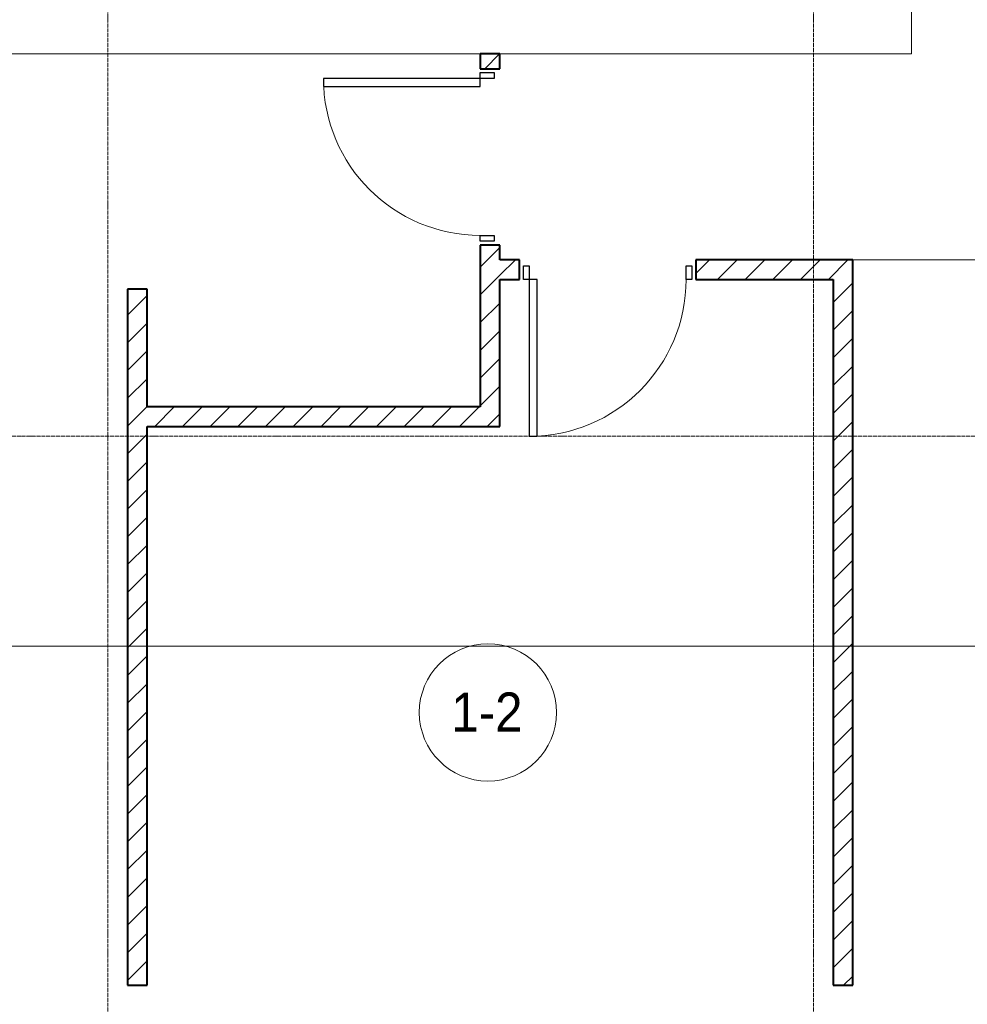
# Model space of a CAD drawing. Header units: millimetres. Extents: x 106966 to 201968, y 7718 to 228773.
# Tile 23 of 44: x 125500 to 130335, y 15903 to 20925. Entities that reach past the tile are written whole.
import ezdxf

# ---------------------------------------------------------------- set-up
doc = ezdxf.new("R2010")
doc.units = ezdxf.units.MM
doc.linetypes.add('ADSK_Линия сетки', pattern=[25, 20, -2.5, 0, -2.5])
doc.linetypes.add('Линия сетки', pattern=[25, 20, -2.5, 0, -2.5])
for name, color, linetype, lineweight in [('Двери', 7, 'Continuous', 18), ('Марки помещений', 7, 'Continuous', 20), ('Оси', 7, 'Continuous', 9), ('Перекрытия', 7, 'Continuous', 18), ('Стены', 7, 'Continuous', 18), ('Стены разрез', 7, 'Continuous', 40), ('Форма', 7, 'Continuous', 18)]:
    doc.layers.add(name, color=color, linetype=linetype, lineweight=lineweight)
doc.styles.add('Arial_3', font='arial.ttf', dxfattribs={"width": 0.9, "height": 200})
pattern_1 = [(45, (0, 0), (-70.71068, 70.71068), [])]

# ---------------------------------------------------------------- blocks, each defined once
blk = doc.blocks.new('A_DOR_Door - Вн_3_Одинарная_900x2100-3011773-МКСС_К4_L24_81_300_')
at = {"layer": 'Двери', "color": 253, "lineweight": 30, "true_color": 0xaaaaaa}
for p, q in [((-430, 20), (-400, 20)), ((-430, -50), (-430, 20)), ((-400, 20), (-400, -50)), ((400, -50), (400, 20)), ((400, 20), (430, 20)), ((430, 20), (430, -50)), ((-400, -50), (-430, -50)), ((-400, -50), (-400, -850)), ((-360, -50), (-400, -50)), ((-400, -50), (-400, -850)), ((-360, -850), (-360, -50)), ((430, -50), (400, -50)), ((-400, -850), (-360, -850))]:
    blk.add_line(p, q, dxfattribs=at)
at = {"layer": 'Двери', "color": 254, "lineweight": 9, "true_color": 0xd4d4d4}
blk.add_arc((-400, -50), 800, 270, 0, dxfattribs=at)
blk = doc.blocks.new('135_SLK_K4_AR_rvt-1-МКСС_К4_L24_81_300_')
at = {"layer": 'Стены разрез', "lineweight": 9, "true_color": 0xaaaaaa}
h = blk.add_hatch(dxfattribs=at)
h.set_pattern_fill('FP_3', color=253, style=0, pattern_type=2)
h.set_pattern_definition(pattern_1)
h.paths.add_polyline_path([(127950, 18950), (127950, 19775), (127850, 19775), (127850, 18950)])
h.paths.add_polyline_path([(127950, 20675), (127950, 20750), (127850, 20750), (127850, 20675)])
h = blk.add_hatch(dxfattribs=at)
h.set_pattern_fill('FP_3', color=253, style=0, pattern_type=2)
h.set_pattern_definition(pattern_1)
h.paths.add_polyline_path([(129650, 19600), (129750, 19600), (129750, 19700), (128950, 19700), (128950, 19600)])
h.paths.add_polyline_path([(127950, 19600), (128050, 19600), (128050, 19700), (127950, 19700)])
h = blk.add_hatch(dxfattribs=at)
h.set_pattern_fill('FP_3', color=253, style=0, pattern_type=2)
h.set_pattern_definition(pattern_1)
h.paths.add_polyline_path([(129750, 16000), (129750, 19600), (129650, 19600), (129650, 16000)])
h = blk.add_hatch(dxfattribs=at)
h.set_pattern_fill('FP_3', color=253, style=0, pattern_type=2)
h.set_pattern_definition(pattern_1)
h.paths.add_polyline_path([(126150, 16000), (126150, 19550), (126050, 19550), (126050, 16000)])
h = blk.add_hatch(dxfattribs=at)
h.set_pattern_fill('FP_3', color=253, style=0, pattern_type=2)
h.set_pattern_definition(pattern_1)
h.paths.add_polyline_path([(127950, 18850), (127950, 18950), (126150, 18950), (126150, 18850), (127134.5, 18850)])
at = {"layer": 'Перекрытия', "color": 253, "true_color": 0xaaaaaa}
for p, q in [((130050, 22250), (130050, 20750)), ((127850, 20750), (125150, 20750)), ((130050, 20750), (127950, 20750))]:
    blk.add_line(p, q, dxfattribs=at)
at = {"layer": 'Стены', "color": 253, "true_color": 0xaaaaaa}
for p, q in [((129750, 19700.4), (131700, 19700.4)), ((131700, 19699.6), (129750, 19699.6))]:
    blk.add_line(p, q, dxfattribs=at)
at = {"layer": 'Стены разрез', "color": 253, "true_color": 0xaaaaaa}
for p, q in [((127950, 20750), (127850, 20750)), ((127850, 20750), (127850, 20675)), ((127950, 20675), (127950, 20750)), ((127850, 20675), (127950, 20675)), ((127950, 19775), (127850, 19775)), ((127850, 19775), (127850, 18950)), ((127950, 19700), (127950, 19775)), ((128050, 19700), (127950, 19700)), ((128050, 19600), (128050, 19700)), ((129750, 19700), (128950, 19700)), ((128950, 19700), (128950, 19600)), ((129750, 19600), (129750, 19700)), ((127950, 18950), (127950, 19600)), ((127950, 19600), (128050, 19600)), ((128950, 19600), (129650, 19600)), ((129650, 19600), (129650, 16000)), ((129750, 16000), (129750, 19600)), ((126050, 19550), (126050, 16000)), ((126150, 19550), (126050, 19550)), ((126150, 18950), (126150, 19550)), ((127850, 18950), (126150, 18950)), ((127950, 18850), (127950, 18950)), ((126150, 16000), (126150, 18850)), ((126150, 18850), (127950, 18850)), ((126050, 16000), (126150, 16000)), ((129650, 16000), (129750, 16000))]:
    blk.add_line(p, q, dxfattribs=at)
at = {"layer": 'Двери', "color": 253, "lineweight": 18, "true_color": 0xaaaaaa, "rotation": 270}
blk.add_blockref('A_DOR_Door - Вн_3_Одинарная_900x2100-3011773-МКСС_К4_L24_81_300_', (127900, 20225), dxfattribs=at)
at = {"layer": 'Двери', "color": 253, "lineweight": 18, "true_color": 0xaaaaaa}
blk.add_blockref('A_DOR_Door - Вн_3_Одинарная_900x2100-3011773-МКСС_К4_L24_81_300_', (128500, 19650), dxfattribs=at)
blk = doc.blocks.new('135_SLK_K4_AR_FCD_rvt-1-МКСС_К4_L24_81_300_')
at = {"layer": 'Форма', "color": 253, "lineweight": 9, "true_color": 0xaaaaaa}
blk.add_line((136800, 17730), (112796.3, 17730), dxfattribs=at)
blk = doc.blocks.new('050_Марка_Помещение - Номер-620969-МКСС_К4_L24_81_300_')
at = {"layer": 'Марки помещений'}
blk.add_circle((0, 0), 3.5, dxfattribs=at)

msp = doc.modelspace()

# ---------------------------------------------------------------- linework, layer by layer
at = {"layer": 'Оси', "linetype": 'Линия сетки'}
for p, q in [((125950, 12025.7), (125950, 33709.6)), ((129550, 12025.7), (129550, 33709.6))]:
    msp.add_line(p, q, dxfattribs=at)
at = {"layer": 'Оси', "linetype": 'ADSK_Линия сетки'}
msp.add_line((136800, 18800), (107783.9, 18800), dxfattribs=at)

# ---------------------------------------------------------------- block references
at = {"lineweight": 5}
for name in ['135_SLK_K4_AR_FCD_rvt-1-МКСС_К4_L24_81_300_', '135_SLK_K4_AR_rvt-1-МКСС_К4_L24_81_300_']:
    msp.add_blockref(name, (0, 0), dxfattribs=at)
at = {"layer": 'Марки помещений', "xscale": 99.99999999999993, "yscale": 99.99999999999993, "zscale": 99.99999999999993}
msp.add_blockref('050_Марка_Помещение - Номер-620969-МКСС_К4_L24_81_300_', (127888.6, 17391.6), dxfattribs=at)

# ---------------------------------------------------------------- texts
at = {"layer": 'Марки помещений', "lineweight": 9, "insert": (127702.1, 17493.3), "char_height": 200, "width": 447.342, "attachment_point": 1, "style": 'Arial_3'}
msp.add_mtext('1-2', dxfattribs=at)

doc.saveas('drawing.dxf')
